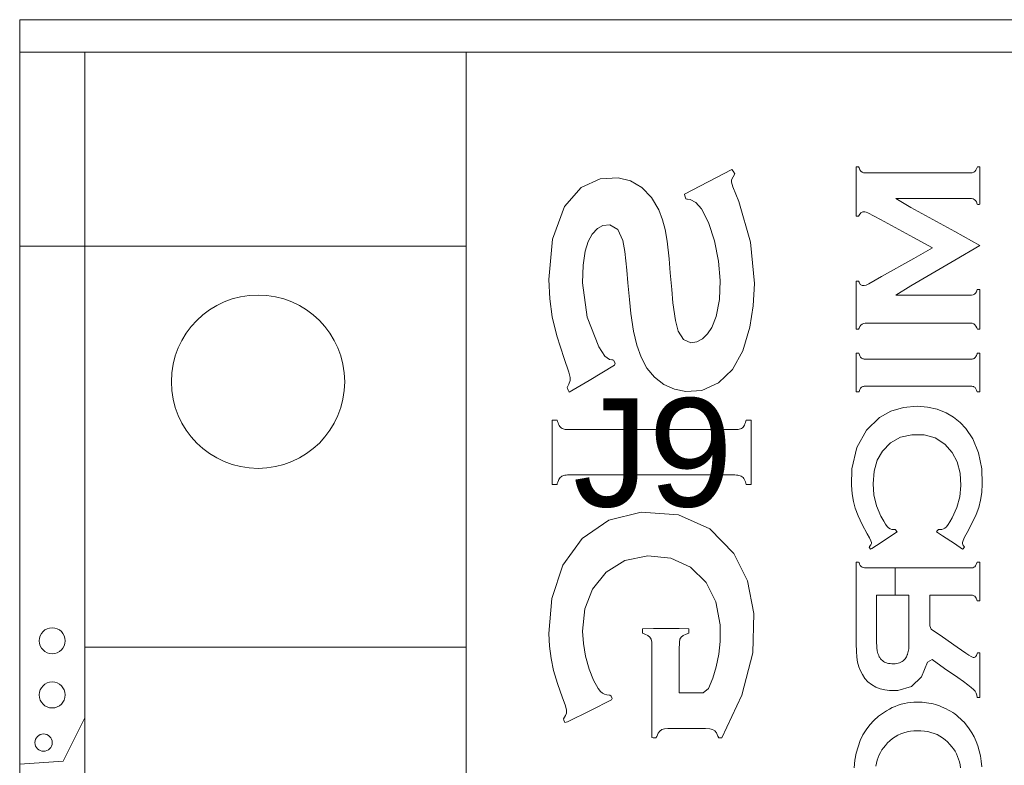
# Model space of a CAD drawing. Header units: inches. Extents: x 0 to 11.5, y 0 to 7.4.
# Tile 21 of 21: x 8.171 to 8.626, y 5.477 to 5.821. Entities that reach past the tile are written whole.
import ezdxf
from ezdxf.enums import TextEntityAlignment as Align

# ---------------------------------------------------------------- set-up
doc = ezdxf.new("R2010")
doc.units = ezdxf.units.IN
for name, color, linetype in [('FAB', 7, 'Continuous'), ('L01', 80, 'Continuous'), ('L02', 172, 'Continuous'), ('L03', 172, 'Continuous'), ('L04', 172, 'Continuous'), ('NON-PLATED', 7, 'Continuous'), ('OUTLINE', 7, 'Continuous'), ('PLATED', 8, 'Continuous'), ('SSB-BLUE', 140, 'Continuous'), ('SST-BLUE', 174, 'Continuous')]:
    doc.layers.add(name, color=color, linetype=linetype)
doc.styles.get("Standard").update_dxf_attribs({"font": 'arial.ttf'})

msp = doc.modelspace()

# ---------------------------------------------------------------- linework, layer by layer
at = {"layer": 'FAB', "lineweight": 0}
for p, q in [((8.171160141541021, 5.821147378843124), (8.171160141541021, 5.112147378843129)), ((10.53316014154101, 5.821147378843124), (8.171160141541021, 5.821147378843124))]:
    msp.add_line(p, q, dxfattribs=at)
at = {"layer": 'L01', "linetype": 'Continuous', "lineweight": 0}
msp.add_lwpolyline([(8.17116014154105, 5.477647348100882), (8.171160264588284, 5.477647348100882), (8.191160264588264, 5.479147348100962), (8.201160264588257, 5.499147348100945), (8.201160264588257, 5.531647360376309), (8.377160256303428, 5.531647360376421), (8.377160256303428, 5.716647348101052), (8.171160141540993, 5.716647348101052)], close=True, dxfattribs=at)
at = {"layer": 'L02', "lineweight": 0}
msp.add_lwpolyline([(8.958660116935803, 5.451647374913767), (8.958660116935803, 5.127147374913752), (8.171160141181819, 5.127147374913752), (8.171160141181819, 5.806147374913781), (10.53316014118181, 5.806147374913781), (10.53316014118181, 5.127147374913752), (9.74566016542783, 5.127147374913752), (9.74566016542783, 5.451647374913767, 2762.44244273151), (9.745638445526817, 5.451647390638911), (9.745638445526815, 5.127147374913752), (8.958681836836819, 5.127147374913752), (8.958681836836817, 5.451647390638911, 2762.44244273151)], format="xyb", close=True, dxfattribs=at)
at = {"layer": 'L03', "lineweight": 0}
msp.add_lwpolyline([(8.958660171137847, 5.451647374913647), (8.958660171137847, 5.127147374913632), (8.201160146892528, 5.127147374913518), (8.201160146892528, 5.806147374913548), (10.50316014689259, 5.806147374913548), (10.50316014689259, 5.127147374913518), (9.745660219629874, 5.127147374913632), (9.745660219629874, 5.451647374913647, 2762.44244273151), (9.74563849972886, 5.451647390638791), (9.745638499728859, 5.127147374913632), (8.958681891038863, 5.127147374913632), (8.95868189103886, 5.451647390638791, 2762.44244273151)], format="xyb", close=True, dxfattribs=at)
at = {"layer": 'L04', "lineweight": 0}
msp.add_lwpolyline([(8.171160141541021, 5.806147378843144), (8.377160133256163, 5.806147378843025), (8.377160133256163, 5.127147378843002), (8.171160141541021, 5.127147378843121)], close=True, dxfattribs=at)
at = {"layer": 'NON-PLATED', "lineweight": 0}
msp.add_circle((8.281160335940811, 5.654147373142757), 0.04, dxfattribs=at)
at = {"layer": 'OUTLINE', "lineweight": 0}
msp.add_lwpolyline([(8.171160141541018, 5.821147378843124), (8.171160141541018, 5.112147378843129), (10.53316014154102, 5.112147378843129), (10.53316014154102, 5.821147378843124)], close=True, dxfattribs=at)
at = {"layer": 'PLATED', "lineweight": 0}
for centre, radius in [((8.186160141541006, 5.534647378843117), 0.006), ((8.186160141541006, 5.509647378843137), 0.006), ((8.182160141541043, 5.487647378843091), 0.004)]:
    msp.add_circle(centre, radius, dxfattribs=at)
at = {"layer": 'SSB-BLUE', "lineweight": 0}
for points in [[(8.602641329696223, 5.723419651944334), (8.582410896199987, 5.734561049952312), (8.57550707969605, 5.738713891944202), (8.589251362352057, 5.738713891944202), (8.606265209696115, 5.738713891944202), (8.610309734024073, 5.738696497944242), (8.611075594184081, 5.738533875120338), (8.611680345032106, 5.738208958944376), (8.61218839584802, 5.737756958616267), (8.61261946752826, 5.737081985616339), (8.612961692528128, 5.73610197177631), (8.613307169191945, 5.735971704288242), (8.61397621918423, 5.735971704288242), (8.614289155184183, 5.736052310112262), (8.614289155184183, 5.742044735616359), (8.614289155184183, 5.750720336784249), (8.614237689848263, 5.753224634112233), (8.613680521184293, 5.753224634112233), (8.613083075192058, 5.753224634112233), (8.612820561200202, 5.752618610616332), (8.61243884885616, 5.751749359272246), (8.611968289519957, 5.75115138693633), (8.611429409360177, 5.750754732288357), (8.610757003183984, 5.750520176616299), (8.609909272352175, 5.750444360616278), (8.595616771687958, 5.750444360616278), (8.570792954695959, 5.750444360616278), (8.561358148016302, 5.750448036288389), (8.560573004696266, 5.750558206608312), (8.559882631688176, 5.750829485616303), (8.559333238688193, 5.751261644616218), (8.558894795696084, 5.751918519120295), (8.558528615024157, 5.752850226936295), (8.558234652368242, 5.753224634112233), (8.557602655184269, 5.753224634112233), (8.557166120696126, 5.753224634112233), (8.55716024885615, 5.747734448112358), (8.55716024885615, 5.735996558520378), (8.557166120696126, 5.730506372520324), (8.557602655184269, 5.730506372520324), (8.558234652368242, 5.730506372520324), (8.55857097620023, 5.730987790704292), (8.55924983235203, 5.732047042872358), (8.560295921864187, 5.732549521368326), (8.561198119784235, 5.732572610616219), (8.56181165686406, 5.732394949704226), (8.56255254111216, 5.732091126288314), (8.568400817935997, 5.728928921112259), (8.583588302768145, 5.720660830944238), (8.592332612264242, 5.715900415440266), (8.583757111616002, 5.711044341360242), (8.568862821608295, 5.702610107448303), (8.562991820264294, 5.699308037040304), (8.561780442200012, 5.69875267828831), (8.560890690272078, 5.698462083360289), (8.559952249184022, 5.698480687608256), (8.559009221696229, 5.699043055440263), (8.558495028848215, 5.70012665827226), (8.558234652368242, 5.70058986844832), (8.557602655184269, 5.70058986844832), (8.557166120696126, 5.70058986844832), (8.55716024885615, 5.695242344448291), (8.55716024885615, 5.683809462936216), (8.557166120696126, 5.678461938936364), (8.557602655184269, 5.678461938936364), (8.558234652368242, 5.678461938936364), (8.558528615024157, 5.678804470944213), (8.558894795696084, 5.679666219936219), (8.559333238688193, 5.680283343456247), (8.559882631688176, 5.680754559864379), (8.560573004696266, 5.681046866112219), (8.561358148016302, 5.68114430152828), (8.570792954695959, 5.681146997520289), (8.595616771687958, 5.681146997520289), (8.609909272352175, 5.681146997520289), (8.610757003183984, 5.681082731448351), (8.611429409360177, 5.680840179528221), (8.611968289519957, 5.68038779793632), (8.61243884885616, 5.679824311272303), (8.612820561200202, 5.679017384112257), (8.613083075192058, 5.678461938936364), (8.613680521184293, 5.678461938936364), (8.614237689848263, 5.678461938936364), (8.614289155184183, 5.681115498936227), (8.614289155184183, 5.690308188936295), (8.614289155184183, 5.696657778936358), (8.61397621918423, 5.696743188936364), (8.613307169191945, 5.696743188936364), (8.612962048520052, 5.696619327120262), (8.612646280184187, 5.695663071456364), (8.612253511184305, 5.694973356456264), (8.611732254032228, 5.69450744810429), (8.611086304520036, 5.694198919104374), (8.610310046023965, 5.694053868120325), (8.606265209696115, 5.694039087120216), (8.589251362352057, 5.694039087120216), (8.57550707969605, 5.694039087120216), (8.582410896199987, 5.698432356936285), (8.602641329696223, 5.710218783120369), (8.614289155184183, 5.717004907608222)], [(8.433897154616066, 5.654762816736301), (8.445652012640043, 5.661728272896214), (8.445921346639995, 5.662728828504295), (8.4451961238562, 5.664132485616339), (8.44480078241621, 5.664304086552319), (8.444359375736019, 5.664258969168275), (8.443400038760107, 5.664357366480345), (8.441212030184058, 5.66587651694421), (8.438368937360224, 5.670177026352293), (8.432984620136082, 5.683996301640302), (8.430926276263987, 5.69977067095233), (8.431187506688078, 5.707950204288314), (8.432173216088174, 5.714355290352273), (8.433550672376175, 5.718879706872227), (8.435384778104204, 5.722181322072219), (8.437732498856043, 5.724773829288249), (8.440315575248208, 5.726202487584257), (8.443453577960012, 5.726456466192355), (8.447188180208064, 5.724380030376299), (8.449548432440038, 5.71932814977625), (8.450413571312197, 5.71419021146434), (8.451333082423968, 5.70560367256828), (8.451859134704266, 5.699719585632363), (8.452537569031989, 5.692093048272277), (8.453193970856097, 5.685591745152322), (8.454433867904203, 5.677515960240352), (8.455954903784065, 5.671051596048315), (8.457941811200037, 5.665415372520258), (8.460605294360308, 5.660403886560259), (8.464049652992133, 5.65624831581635), (8.468373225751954, 5.652925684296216), (8.473295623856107, 5.650645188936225), (8.478593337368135, 5.64957142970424), (8.485973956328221, 5.650166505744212), (8.493621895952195, 5.653634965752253), (8.500102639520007, 5.659721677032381), (8.504922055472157, 5.66843784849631), (8.508085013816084, 5.679373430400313), (8.509676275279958, 5.689097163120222), (8.51018124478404, 5.699428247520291), (8.508384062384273, 5.718496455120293), (8.503068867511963, 5.737290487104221), (8.500318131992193, 5.744087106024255), (8.499640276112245, 5.746212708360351), (8.499663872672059, 5.74727816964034), (8.500331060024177, 5.748682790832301), (8.501120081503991, 5.750010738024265), (8.500415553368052, 5.751341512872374), (8.499831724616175, 5.752055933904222), (8.48885311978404, 5.746397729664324), (8.477874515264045, 5.740739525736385), (8.478041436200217, 5.739825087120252), (8.478589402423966, 5.738438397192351), (8.478950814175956, 5.738294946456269), (8.479294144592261, 5.738294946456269), (8.480629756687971, 5.738165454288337), (8.483181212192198, 5.736890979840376), (8.485825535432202, 5.733867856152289), (8.489006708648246, 5.727640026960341), (8.491728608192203, 5.719099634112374), (8.493688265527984, 5.709812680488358), (8.494464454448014, 5.700857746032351), (8.494143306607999, 5.691998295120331), (8.492608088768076, 5.684234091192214), (8.490600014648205, 5.679223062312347), (8.488614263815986, 5.676271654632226), (8.486202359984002, 5.673976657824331), (8.483653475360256, 5.672512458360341), (8.480888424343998, 5.672135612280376), (8.477444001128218, 5.673605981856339), (8.47505232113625, 5.677436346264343), (8.473737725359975, 5.682395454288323), (8.472626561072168, 5.690605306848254), (8.472055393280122, 5.696701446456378), (8.471385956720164, 5.704328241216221), (8.470824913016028, 5.71076886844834), (8.469886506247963, 5.718931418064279), (8.46899347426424, 5.724291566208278), (8.467730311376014, 5.728851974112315), (8.466020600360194, 5.733438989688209), (8.462716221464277, 5.739164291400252), (8.458187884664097, 5.743748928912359), (8.45302588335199, 5.746739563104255), (8.447298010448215, 5.748178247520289), (8.43897155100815, 5.747748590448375), (8.430247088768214, 5.743767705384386), (8.4225687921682, 5.735031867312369), (8.416957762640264, 5.7198479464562), (8.415379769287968, 5.701235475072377), (8.415785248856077, 5.692313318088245), (8.416907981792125, 5.684027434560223), (8.419031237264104, 5.675288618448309), (8.422392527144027, 5.664785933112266), (8.42452795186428, 5.658517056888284), (8.425180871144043, 5.656129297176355), (8.425215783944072, 5.654741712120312), (8.424630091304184, 5.653029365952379), (8.423791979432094, 5.651473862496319), (8.424333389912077, 5.650276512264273), (8.424754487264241, 5.64934523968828)], [(8.614289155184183, 5.717004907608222), (8.614289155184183, 5.717004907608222)], [(8.606590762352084, 5.664522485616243), (8.59822019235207, 5.664522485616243), (8.587175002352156, 5.664522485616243), (8.575832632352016, 5.664522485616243), (8.566570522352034, 5.664522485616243), (8.561766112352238, 5.664522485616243), (8.561267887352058, 5.66453150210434), (8.560913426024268, 5.664571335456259), (8.560573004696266, 5.664642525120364), (8.560251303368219, 5.66474460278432), (8.559953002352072, 5.664877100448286), (8.559682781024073, 5.665039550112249), (8.55944370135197, 5.665226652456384), (8.55922792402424, 5.66546239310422), (8.559031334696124, 5.665756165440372), (8.558851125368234, 5.666103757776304), (8.55868448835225, 5.666500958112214), (8.558528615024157, 5.666943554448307), (8.55841121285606, 5.667302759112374), (8.558286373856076, 5.667302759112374), (8.558045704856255, 5.667302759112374), (8.557750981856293, 5.667302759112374), (8.55746398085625, 5.667302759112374), (8.557246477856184, 5.667302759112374), (8.55716024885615, 5.667302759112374), (8.55716024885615, 5.666075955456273), (8.55716024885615, 5.662981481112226), (8.55716024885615, 5.658898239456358), (8.55716024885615, 5.654705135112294), (8.55716024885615, 5.651281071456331), (8.55716024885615, 5.649504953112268), (8.557210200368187, 5.649421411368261), (8.557400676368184, 5.649421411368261), (8.557676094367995, 5.649421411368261), (8.557974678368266, 5.649421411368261), (8.558234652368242, 5.649421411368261), (8.558394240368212, 5.649421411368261), (8.558490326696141, 5.649662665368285), (8.558639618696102, 5.650110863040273), (8.558797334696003, 5.6505109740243), (8.55896909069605, 5.650860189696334), (8.559160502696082, 5.651155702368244), (8.559377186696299, 5.651394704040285), (8.559620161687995, 5.651584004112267), (8.559882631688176, 5.651751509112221), (8.560174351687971, 5.651878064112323), (8.56049064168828, 5.651968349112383), (8.560826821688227, 5.652027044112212), (8.561178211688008, 5.652058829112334), (8.561540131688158, 5.652068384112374), (8.564858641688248, 5.652068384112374), (8.573229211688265, 5.652068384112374), (8.584274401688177, 5.652068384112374), (8.595616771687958, 5.652068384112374), (8.604878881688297, 5.652068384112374), (8.609683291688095, 5.652068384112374), (8.61021343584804, 5.652063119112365), (8.610586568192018, 5.652037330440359), (8.610926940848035, 5.65198580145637), (8.611239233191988, 5.65190385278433), (8.611528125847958, 5.651786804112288), (8.611798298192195, 5.651629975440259), (8.61204307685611, 5.651443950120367), (8.612253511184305, 5.65121085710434), (8.612440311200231, 5.650917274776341), (8.612607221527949, 5.650571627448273), (8.612757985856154, 5.650182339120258), (8.612896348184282, 5.6497578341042), (8.613000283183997, 5.649421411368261), (8.613128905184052, 5.649421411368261), (8.613376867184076, 5.649421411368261), (8.613680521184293, 5.649421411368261), (8.61397621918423, 5.649421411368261), (8.614200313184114, 5.649421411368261), (8.614289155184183, 5.649421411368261), (8.614289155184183, 5.650648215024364), (8.614289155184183, 5.653742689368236), (8.614289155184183, 5.657825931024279), (8.614289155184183, 5.662019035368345), (8.614289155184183, 5.665443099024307), (8.614289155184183, 5.667219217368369), (8.614237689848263, 5.667302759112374), (8.614041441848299, 5.667302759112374), (8.613757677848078, 5.667302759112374), (8.613450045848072, 5.667302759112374), (8.613182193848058, 5.667302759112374), (8.61301776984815, 5.667302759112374), (8.612928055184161, 5.667060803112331), (8.612782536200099, 5.666607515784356), (8.61261946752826, 5.666198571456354), (8.61243884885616, 5.66583818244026), (8.612240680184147, 5.665530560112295), (8.612024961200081, 5.665279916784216), (8.611796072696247, 5.665084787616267), (8.611558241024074, 5.66491492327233), (8.61129349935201, 5.664774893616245), (8.610999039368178, 5.664665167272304), (8.610672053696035, 5.664586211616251), (8.610309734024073, 5.664538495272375), (8.609909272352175, 5.664522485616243)], [(8.609909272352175, 5.664522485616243), (8.609909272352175, 5.664522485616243)], [(8.424754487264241, 5.64934523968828), (8.424754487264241, 5.64934523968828)], [(8.597043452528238, 5.58304678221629), (8.602501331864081, 5.579447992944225), (8.60627265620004, 5.576961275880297), (8.606556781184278, 5.577000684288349), (8.606892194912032, 5.577450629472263), (8.607182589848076, 5.577840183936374), (8.606866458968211, 5.578292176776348), (8.606410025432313, 5.578951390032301), (8.60618066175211, 5.57952320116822), (8.606157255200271, 5.58002679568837), (8.60646050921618, 5.580944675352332), (8.607164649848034, 5.582411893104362), (8.608429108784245, 5.584611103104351), (8.610737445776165, 5.588971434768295), (8.612504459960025, 5.592823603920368), (8.613747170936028, 5.596194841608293), (8.614559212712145, 5.599448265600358), (8.615099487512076, 5.603051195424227), (8.615355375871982, 5.607050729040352), (8.615108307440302, 5.613896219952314), (8.613653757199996, 5.621344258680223), (8.610953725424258, 5.627860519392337), (8.607818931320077, 5.632513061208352), (8.60516106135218, 5.635309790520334), (8.602126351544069, 5.637723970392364), (8.598624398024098, 5.639763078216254), (8.594460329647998, 5.641437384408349), (8.59001483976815, 5.64246836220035), (8.585291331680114, 5.642832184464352), (8.578994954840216, 5.642272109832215), (8.57321034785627, 5.640515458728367), (8.567980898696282, 5.637561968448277), (8.561921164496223, 5.631844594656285), (8.557409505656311, 5.62381473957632), (8.555162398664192, 5.613973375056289), (8.554937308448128, 5.606372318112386), (8.555254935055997, 5.602427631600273), (8.555855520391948, 5.59891567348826), (8.556708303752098, 5.595772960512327), (8.558018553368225, 5.592310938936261), (8.559890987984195, 5.588352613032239), (8.562211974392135, 5.584023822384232), (8.563278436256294, 5.582140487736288), (8.563960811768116, 5.580757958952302), (8.564238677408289, 5.579934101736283), (8.564161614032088, 5.57943716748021), (8.563860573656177, 5.578850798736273), (8.56336178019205, 5.578178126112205), (8.563187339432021, 5.57779695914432), (8.563472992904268, 5.577372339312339), (8.56375864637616, 5.576947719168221), (8.5643096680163, 5.577168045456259), (8.568647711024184, 5.580028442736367), (8.573969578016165, 5.583537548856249), (8.576006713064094, 5.584893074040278), (8.575765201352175, 5.585222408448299), (8.575388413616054, 5.585736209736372), (8.575175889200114, 5.586026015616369), (8.5748376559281, 5.586002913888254), (8.57448112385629, 5.585991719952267), (8.574155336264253, 5.585989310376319), (8.573543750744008, 5.586035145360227), (8.572815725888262, 5.586268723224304), (8.572122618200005, 5.586724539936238), (8.571432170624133, 5.587399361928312), (8.57068273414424, 5.58840870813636), (8.569886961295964, 5.589747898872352), (8.568575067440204, 5.592122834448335), (8.566520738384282, 5.596943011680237), (8.56533549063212, 5.601910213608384), (8.564968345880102, 5.60705994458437), (8.565462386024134, 5.612859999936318), (8.56689632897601, 5.617885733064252), (8.5692871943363, 5.622099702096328), (8.573020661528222, 5.625929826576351), (8.577571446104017, 5.628504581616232), (8.582811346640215, 5.629712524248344), (8.588525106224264, 5.629607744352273), (8.593636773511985, 5.6281832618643), (8.598022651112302, 5.625382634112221), (8.601512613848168, 5.621476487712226), (8.60378767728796, 5.617129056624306), (8.605119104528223, 5.61197590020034), (8.605484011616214, 5.60619210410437), (8.604945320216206, 5.601098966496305), (8.603593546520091, 5.596155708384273), (8.601486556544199, 5.591358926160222), (8.600368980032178, 5.589513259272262), (8.599546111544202, 5.588221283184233), (8.598798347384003, 5.587273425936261), (8.598102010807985, 5.586634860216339), (8.597404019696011, 5.586216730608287), (8.596648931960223, 5.586016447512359), (8.596081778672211, 5.585989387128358), (8.595788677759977, 5.585992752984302), (8.595441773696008, 5.586006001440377), (8.59511965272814, 5.586011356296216), (8.594848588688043, 5.585657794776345), (8.594456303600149, 5.585146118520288), (8.59425595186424, 5.584884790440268)], [(8.496146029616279, 5.632073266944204), (8.482743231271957, 5.632073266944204), (8.465057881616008, 5.632073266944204), (8.446896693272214, 5.632073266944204), (8.432066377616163, 5.632073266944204), (8.424373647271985, 5.632073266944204), (8.423503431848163, 5.632083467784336), (8.422893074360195, 5.632131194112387), (8.422352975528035, 5.632222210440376), (8.421875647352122, 5.632361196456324), (8.421453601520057, 5.632552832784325), (8.421079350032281, 5.632801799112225), (8.420738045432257, 5.633122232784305), (8.420419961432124, 5.633519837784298), (8.420125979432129, 5.633988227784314), (8.419850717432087, 5.634529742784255), (8.419588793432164, 5.63514672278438), (8.419334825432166, 5.635841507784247), (8.419136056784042, 5.636415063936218), (8.418917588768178, 5.636415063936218), (8.418496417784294, 5.636415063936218), (8.417980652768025, 5.636415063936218), (8.417478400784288, 5.636415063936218), (8.417097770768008, 5.636415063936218), (8.41694686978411, 5.636415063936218), (8.41694686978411, 5.634379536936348), (8.41694686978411, 5.629245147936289), (8.41694686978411, 5.622470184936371), (8.41694686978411, 5.615512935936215), (8.41694686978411, 5.609831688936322), (8.41694686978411, 5.606884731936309), (8.417034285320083, 5.606746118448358), (8.417367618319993, 5.606746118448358), (8.417849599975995, 5.606746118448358), (8.418372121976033, 5.606746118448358), (8.418827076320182, 5.606746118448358), (8.41910635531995, 5.606746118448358), (8.419251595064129, 5.607138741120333), (8.41947766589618, 5.607865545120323), (8.419726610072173, 5.60851208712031), (8.42000100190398, 5.609075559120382), (8.420303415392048, 5.609553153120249), (8.420636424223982, 5.609942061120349), (8.42099237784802, 5.610254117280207), (8.42135585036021, 5.610536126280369), (8.421765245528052, 5.610758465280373), (8.422228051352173, 5.610924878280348), (8.42275175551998, 5.611039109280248), (8.4233438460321, 5.61110490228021), (8.424011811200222, 5.611126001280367), (8.429325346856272, 5.611126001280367), (8.442728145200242, 5.611126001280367), (8.460413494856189, 5.611126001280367), (8.47857468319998, 5.611126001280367), (8.493404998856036, 5.611126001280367), (8.501097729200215, 5.611126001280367), (8.501927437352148, 5.611111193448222), (8.502516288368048, 5.611045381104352), (8.503069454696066, 5.610926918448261), (8.503591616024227, 5.610755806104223), (8.504087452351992, 5.610532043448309), (8.504561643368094, 5.610255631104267), (8.504953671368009, 5.60993484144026), (8.505258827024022, 5.609562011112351), (8.505539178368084, 5.609120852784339), (8.505793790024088, 5.608604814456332), (8.506021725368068, 5.608007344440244), (8.506222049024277, 5.607321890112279), (8.50636455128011, 5.606746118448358), (8.506597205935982, 5.606746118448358), (8.507045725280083, 5.606746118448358), (8.50759498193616, 5.606746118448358), (8.50812984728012, 5.606746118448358), (8.508535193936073, 5.606746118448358), (8.50869589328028, 5.606746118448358), (8.50869589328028, 5.608781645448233), (8.50869589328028, 5.613916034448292), (8.50869589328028, 5.620690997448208), (8.50869589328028, 5.627648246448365), (8.50869589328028, 5.633329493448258), (8.50869589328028, 5.636276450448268), (8.508602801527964, 5.636415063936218), (8.508247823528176, 5.636415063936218), (8.50773454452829, 5.636415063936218), (8.507178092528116, 5.636415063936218), (8.506693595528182, 5.636415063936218), (8.506396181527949, 5.636415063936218), (8.506259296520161, 5.636027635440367), (8.506053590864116, 5.635313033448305), (8.505825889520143, 5.634676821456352), (8.50557712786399, 5.634116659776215), (8.505308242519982, 5.633630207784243), (8.505020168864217, 5.633215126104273), (8.504677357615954, 5.632873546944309), (8.504207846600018, 5.632609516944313), (8.503717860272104, 5.632403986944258), (8.50320271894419, 5.632252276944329), (8.502657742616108, 5.632149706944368), (8.502078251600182, 5.632091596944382), (8.501459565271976, 5.632073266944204)], [(8.501459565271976, 5.632073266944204), (8.501459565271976, 5.632073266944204)], [(8.475542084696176, 5.51830042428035), (8.475542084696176, 5.530460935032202), (8.475569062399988, 5.533933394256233), (8.47584880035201, 5.53530716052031), (8.476464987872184, 5.536308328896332), (8.477350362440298, 5.537067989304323), (8.478691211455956, 5.537708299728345), (8.479864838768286, 5.538163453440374), (8.479864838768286, 5.539195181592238), (8.479864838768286, 5.540187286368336), (8.475520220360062, 5.540248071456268), (8.46367651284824, 5.540248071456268), (8.4585176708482, 5.540217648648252), (8.4585176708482, 5.539292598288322), (8.4585176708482, 5.538209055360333), (8.459631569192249, 5.537752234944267), (8.461040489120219, 5.537121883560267), (8.461945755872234, 5.536365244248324), (8.4625334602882, 5.535399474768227), (8.46282260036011, 5.53404859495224), (8.462859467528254, 5.52915454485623), (8.462859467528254, 5.506396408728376), (8.462859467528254, 5.489975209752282), (8.463484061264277, 5.489860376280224), (8.464642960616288, 5.489860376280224), (8.465153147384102, 5.490507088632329), (8.465765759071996, 5.491978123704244), (8.466505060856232, 5.493010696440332), (8.467448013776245, 5.493699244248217), (8.468668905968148, 5.494038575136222), (8.470257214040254, 5.49410695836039), (8.478636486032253, 5.49410695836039), (8.487699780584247, 5.49410695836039), (8.48964659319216, 5.494056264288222), (8.49091866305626, 5.493749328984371), (8.491886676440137, 5.493106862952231), (8.492642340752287, 5.492151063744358), (8.493306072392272, 5.490689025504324), (8.493757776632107, 5.489860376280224), (8.494612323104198, 5.489860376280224), (8.495174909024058, 5.489860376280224), (8.504460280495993, 5.509471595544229), (8.509400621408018, 5.529055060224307), (8.509905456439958, 5.547273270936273), (8.506940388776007, 5.562348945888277), (8.500767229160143, 5.574882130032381), (8.489689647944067, 5.586262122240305), (8.475161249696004, 5.59279180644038), (8.458018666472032, 5.593993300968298), (8.44298574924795, 5.590323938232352), (8.430689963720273, 5.58183201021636), (8.421780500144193, 5.569446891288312), (8.416722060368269, 5.554184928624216), (8.415380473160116, 5.538060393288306), (8.415644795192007, 5.532105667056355), (8.416339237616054, 5.526389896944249), (8.417534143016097, 5.520891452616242), (8.419347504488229, 5.514865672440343), (8.421695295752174, 5.508317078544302), (8.422850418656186, 5.505159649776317), (8.42349634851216, 5.502763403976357), (8.423533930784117, 5.501292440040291), (8.42302842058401, 5.500103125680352), (8.422067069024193, 5.498685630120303), (8.422224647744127, 5.498004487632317), (8.422769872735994, 5.496987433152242), (8.423948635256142, 5.497182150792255), (8.4345270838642, 5.502450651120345), (8.444307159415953, 5.507321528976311), (8.444601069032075, 5.50798577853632), (8.444072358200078, 5.509053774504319), (8.44349874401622, 5.50951349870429), (8.442029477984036, 5.509667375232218), (8.440955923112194, 5.509956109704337), (8.44015727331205, 5.510404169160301), (8.43923451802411, 5.511253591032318), (8.438079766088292, 5.512660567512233), (8.435872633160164, 5.516533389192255), (8.433895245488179, 5.521543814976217), (8.432309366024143, 5.52753209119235), (8.431290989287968, 5.533444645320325), (8.4309063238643, 5.539108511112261), (8.431998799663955, 5.549321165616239), (8.435529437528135, 5.558380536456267), (8.441778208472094, 5.566213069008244), (8.450478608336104, 5.571642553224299), (8.460951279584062, 5.573826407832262), (8.471667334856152, 5.572805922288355), (8.480764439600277, 5.568626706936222), (8.487988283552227, 5.561525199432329), (8.492411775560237, 5.552672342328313), (8.494375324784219, 5.541994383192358), (8.494383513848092, 5.534302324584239), (8.493799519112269, 5.528454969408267), (8.49261016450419, 5.522687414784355), (8.491005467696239, 5.517337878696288), (8.48903512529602, 5.512567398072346), (8.486486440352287, 5.510674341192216), (8.479760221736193, 5.510674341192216), (8.475542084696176, 5.510674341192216)], [(8.59425595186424, 5.584884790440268), (8.59425595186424, 5.584884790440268)], [(8.57521292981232, 5.555710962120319), (8.57521292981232, 5.568241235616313), (8.57329617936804, 5.568241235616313), (8.561842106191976, 5.568241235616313), (8.561050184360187, 5.568279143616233), (8.560431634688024, 5.568410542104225), (8.559886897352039, 5.568621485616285), (8.55944370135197, 5.568935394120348), (8.559078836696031, 5.569430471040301), (8.558766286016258, 5.570030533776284), (8.558490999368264, 5.570740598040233), (8.558286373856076, 5.570964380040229), (8.557826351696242, 5.570964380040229), (8.557342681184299, 5.570964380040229), (8.55716024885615, 5.57079720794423), (8.55716024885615, 5.562317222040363), (8.55716024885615, 5.547777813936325), (8.55716024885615, 5.536604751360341), (8.55717534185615, 5.53311463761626), (8.557280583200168, 5.529846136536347), (8.55749905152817, 5.527043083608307), (8.557845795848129, 5.524728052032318), (8.558378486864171, 5.522675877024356), (8.559097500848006, 5.52077096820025), (8.560027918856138, 5.519008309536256), (8.561154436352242, 5.51731058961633), (8.562531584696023, 5.515728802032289), (8.564216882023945, 5.514392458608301), (8.566187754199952, 5.513304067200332), (8.5682768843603, 5.512498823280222), (8.570385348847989, 5.511958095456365), (8.5725497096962, 5.511667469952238), (8.576313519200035, 5.511706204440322), (8.582747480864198, 5.513610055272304), (8.587369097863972, 5.517945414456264), (8.590148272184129, 5.524722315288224), (8.592235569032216, 5.525955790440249), (8.597992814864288, 5.521899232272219), (8.604046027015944, 5.517634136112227), (8.606658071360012, 5.515790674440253), (8.608692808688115, 5.514306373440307), (8.61025600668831, 5.513085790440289), (8.611342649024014, 5.512108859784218), (8.612018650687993, 5.51131639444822), (8.61251464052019, 5.510465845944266), (8.6128415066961, 5.509503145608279), (8.61299423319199, 5.508408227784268), (8.613241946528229, 5.508408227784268), (8.613757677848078, 5.508408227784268), (8.614200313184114, 5.508408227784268), (8.614289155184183, 5.509227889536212), (8.614289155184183, 5.515667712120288), (8.614289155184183, 5.524047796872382), (8.614289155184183, 5.528935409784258), (8.614101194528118, 5.529031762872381), (8.613602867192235, 5.529031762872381), (8.613128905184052, 5.529031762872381), (8.612934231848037, 5.52871095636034), (8.612640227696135, 5.527792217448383), (8.612207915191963, 5.527196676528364), (8.611627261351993, 5.526931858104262), (8.611071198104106, 5.526995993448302), (8.610268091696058, 5.527369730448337), (8.609111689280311, 5.528056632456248), (8.607755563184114, 5.528952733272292), (8.603797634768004, 5.531705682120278), (8.597011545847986, 5.536425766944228), (8.591796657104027, 5.540052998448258), (8.591132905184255, 5.541557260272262), (8.591132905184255, 5.546751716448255), (8.591132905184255, 5.552803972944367), (8.591132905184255, 5.555710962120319), (8.594732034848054, 5.555710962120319), (8.602225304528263, 5.555710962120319), (8.608656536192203, 5.555710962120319), (8.610239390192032, 5.555702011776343), (8.610852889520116, 5.555614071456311), (8.611387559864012, 5.555438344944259), (8.611863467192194, 5.555182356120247), (8.612253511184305, 5.554781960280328), (8.612567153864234, 5.554240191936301), (8.612828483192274, 5.553593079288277), (8.61301776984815, 5.553083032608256), (8.613376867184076, 5.553083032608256), (8.6139065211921, 5.553083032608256), (8.614265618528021, 5.553083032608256), (8.614289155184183, 5.554942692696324), (8.614289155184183, 5.561487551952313), (8.614289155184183, 5.568368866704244), (8.614283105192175, 5.570964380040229), (8.61397621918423, 5.570964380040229), (8.613450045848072, 5.570964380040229), (8.61304569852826, 5.570964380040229), (8.612857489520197, 5.570526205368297), (8.612575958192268, 5.569848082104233), (8.612240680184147, 5.569278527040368), (8.611851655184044, 5.568812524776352), (8.6114302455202, 5.568553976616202), (8.610927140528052, 5.568364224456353), (8.61033230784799, 5.568258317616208), (8.608026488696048, 5.568241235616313), (8.592934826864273, 5.568241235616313), (8.57521292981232, 5.568241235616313), (8.57521292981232, 5.555710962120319), (8.577085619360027, 5.555710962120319), (8.578819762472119, 5.555710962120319), (8.580220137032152, 5.555710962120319), (8.581156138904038, 5.555710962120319), (8.581497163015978, 5.555710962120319), (8.581497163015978, 5.554072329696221), (8.581497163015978, 5.552275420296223), (8.581497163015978, 5.550050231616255), (8.581497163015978, 5.547564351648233), (8.581497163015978, 5.544985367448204), (8.581497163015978, 5.542480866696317), (8.581497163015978, 5.540218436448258), (8.581497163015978, 5.538365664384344), (8.581497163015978, 5.537090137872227), (8.581497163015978, 5.536559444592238), (8.581497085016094, 5.535889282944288), (8.581496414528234, 5.535171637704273), (8.581494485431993, 5.534487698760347), (8.58149063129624, 5.533839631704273), (8.581484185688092, 5.53322960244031), (8.581474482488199, 5.532659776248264), (8.581460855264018, 5.532132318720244), (8.58144263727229, 5.531649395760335), (8.581419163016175, 5.531213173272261), (8.581389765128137, 5.530825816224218), (8.58135377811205, 5.530489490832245), (8.581295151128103, 5.53017241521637), (8.581226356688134, 5.52985842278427), (8.581152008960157, 5.529551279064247), (8.581072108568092, 5.529250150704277), (8.580986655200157, 5.528954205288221), (8.58089564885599, 5.528662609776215), (8.580799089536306, 5.52837453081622), (8.580696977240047, 5.528089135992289), (8.58058931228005, 5.527805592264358), (8.580476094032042, 5.52752306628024), (8.580357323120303, 5.527240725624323), (8.580094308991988, 5.526790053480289), (8.579724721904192, 5.526294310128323), (8.579311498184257, 5.525845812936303), (8.578854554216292, 5.525445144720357), (8.578353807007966, 5.525092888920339), (8.577809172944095, 5.524789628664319), (8.577220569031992, 5.524535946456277), (8.576587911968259, 5.524332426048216), (8.57591111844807, 5.524179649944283), (8.575190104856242, 5.524078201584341), (8.57442478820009, 5.524028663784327), (8.57362446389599, 5.524031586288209), (8.572862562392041, 5.52408692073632), (8.572151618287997, 5.524194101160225), (8.571489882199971, 5.524352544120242), (8.570875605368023, 5.524561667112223), (8.570307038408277, 5.524820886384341), (8.569782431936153, 5.525129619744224), (8.569300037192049, 5.525487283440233), (8.568858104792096, 5.525893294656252), (8.568454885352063, 5.526347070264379), (8.568088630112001, 5.526848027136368), (8.567832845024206, 5.527276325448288), (8.567687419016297, 5.527565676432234), (8.567551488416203, 5.52785232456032), (8.567425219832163, 5.528137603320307), (8.567308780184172, 5.528422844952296), (8.567202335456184, 5.528709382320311), (8.567106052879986, 5.528998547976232), (8.567020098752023, 5.529291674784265), (8.566944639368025, 5.529590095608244), (8.56687984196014, 5.529895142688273), (8.56682587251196, 5.530208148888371), (8.56678248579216, 5.530524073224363), (8.566744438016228, 5.530863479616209), (8.56671009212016, 5.531251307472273), (8.566679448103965, 5.53168639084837), (8.566652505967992, 5.532167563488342), (8.566629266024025, 5.532693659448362), (8.56660972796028, 5.53326351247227), (8.566593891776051, 5.53387595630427), (8.566581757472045, 5.534529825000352), (8.566573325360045, 5.535223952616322), (8.566568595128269, 5.535957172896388), (8.566567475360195, 5.536576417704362), (8.566567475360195, 5.537198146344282), (8.566567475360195, 5.53854608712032), (8.566567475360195, 5.540452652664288), (8.566567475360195, 5.542750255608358), (8.566567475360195, 5.545271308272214), (8.566567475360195, 5.547848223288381), (8.566567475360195, 5.55031341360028), (8.566567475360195, 5.552499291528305), (8.566567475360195, 5.554238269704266), (8.566567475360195, 5.555362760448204), (8.566571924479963, 5.555710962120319), (8.566985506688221, 5.555710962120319), (8.567979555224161, 5.555710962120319), (8.569423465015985, 5.555710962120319), (8.571186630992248, 5.555710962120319), (8.573138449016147, 5.555710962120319)], [(8.581497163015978, 5.555710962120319), (8.581497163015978, 5.555710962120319)], [(8.591132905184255, 5.555710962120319), (8.591132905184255, 5.555710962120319)], [(8.475542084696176, 5.510674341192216), (8.475542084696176, 5.510674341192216)]]:
    msp.add_lwpolyline(points, close=True, dxfattribs=at)
for points in [[(8.556217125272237, 5.47609712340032), (8.556597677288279, 5.479505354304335), (8.557196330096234, 5.482718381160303), (8.558012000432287, 5.485736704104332), (8.559043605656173, 5.488560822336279), (8.560290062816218, 5.491191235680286), (8.561750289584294, 5.493628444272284), (8.563423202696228, 5.495872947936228), (8.565307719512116, 5.497925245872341), (8.567402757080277, 5.499785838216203), (8.569707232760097, 5.501455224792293), (8.571139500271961, 5.502364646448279), (8.572465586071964, 5.503115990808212), (8.573810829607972, 5.503787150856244), (8.575176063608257, 5.504378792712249), (8.57656212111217, 5.504891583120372), (8.577969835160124, 5.505326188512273), (8.579400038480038, 5.505683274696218), (8.580853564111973, 5.505963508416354), (8.582331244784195, 5.50616755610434), (8.5838339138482, 5.506296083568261), (8.585362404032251, 5.506349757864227), (8.586531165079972, 5.506340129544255), (8.58758544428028, 5.506291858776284), (8.588631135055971, 5.506206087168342), (8.589667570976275, 5.506083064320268), (8.590694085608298, 5.505923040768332), (8.591710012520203, 5.505726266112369), (8.592714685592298, 5.50549298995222), (8.593707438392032, 5.505223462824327), (8.594687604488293, 5.504917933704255), (8.595654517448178, 5.504576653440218), (8.596607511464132, 5.504199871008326), (8.597645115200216, 5.503747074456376), (8.598704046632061, 5.503239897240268), (8.59973262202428, 5.50269843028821), (8.600731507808, 5.502122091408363), (8.60170137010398, 5.501510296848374), (8.60264287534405, 5.500862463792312), (8.603556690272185, 5.500178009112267), (8.604443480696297, 5.499456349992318), (8.605303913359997, 5.498696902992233), (8.606138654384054, 5.497899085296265), (8.606948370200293, 5.497062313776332), (8.608072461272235, 5.495762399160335), (8.60936533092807, 5.494036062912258), (8.610533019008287, 5.492208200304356), (8.611574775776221, 5.490278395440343), (8.612489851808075, 5.488246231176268), (8.61327749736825, 5.486111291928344), (8.613936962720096, 5.483873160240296), (8.61446749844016, 5.48153142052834), (8.61486835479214, 5.479085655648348), (8.615138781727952, 5.476535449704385)], [(8.605367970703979, 5.475975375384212), (8.605133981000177, 5.477381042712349), (8.604820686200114, 5.478735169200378), (8.604428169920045, 5.480037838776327), (8.603956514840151, 5.481289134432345), (8.603405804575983, 5.482489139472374), (8.602776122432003, 5.483637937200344), (8.602067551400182, 5.48473561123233), (8.601280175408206, 5.485782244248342), (8.60037694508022, 5.48684832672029), (8.599328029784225, 5.487964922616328), (8.598212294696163, 5.488971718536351), (8.597030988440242, 5.48986896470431), (8.595785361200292, 5.490656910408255), (8.594476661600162, 5.49133580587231), (8.593106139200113, 5.491905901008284), (8.591675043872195, 5.492367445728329), (8.590184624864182, 5.492720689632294), (8.588636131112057, 5.492965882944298), (8.587030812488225, 5.493103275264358), (8.585373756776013, 5.493133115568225), (8.583742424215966, 5.49305550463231), (8.58216671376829, 5.492870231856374), (8.580647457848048, 5.492577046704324), (8.579185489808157, 5.492175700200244), (8.577781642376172, 5.491665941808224), (8.576436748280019, 5.491047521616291), (8.575151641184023, 5.490320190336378), (8.573927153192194, 5.489483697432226), (8.57276411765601, 5.488537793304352), (8.571663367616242, 5.487482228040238), (8.57064180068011, 5.48634168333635), (8.569818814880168, 5.485323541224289), (8.569071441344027, 5.484255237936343), (8.568400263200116, 5.483137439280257), (8.567805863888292, 5.481970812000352), (8.567288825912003, 5.480756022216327), (8.566849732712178, 5.479493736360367), (8.566489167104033, 5.478184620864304), (8.566207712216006, 5.476829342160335)]]:
    msp.add_lwpolyline(points, dxfattribs=at)

# ---------------------------------------------------------------- texts
at = {"layer": 'SST-BLUE', "lineweight": 0}
msp.add_text('J9', height=0.05, dxfattribs=at).set_placement((8.463355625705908, 5.621550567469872), align=Align.MIDDLE_CENTER)

doc.saveas('drawing.dxf')
